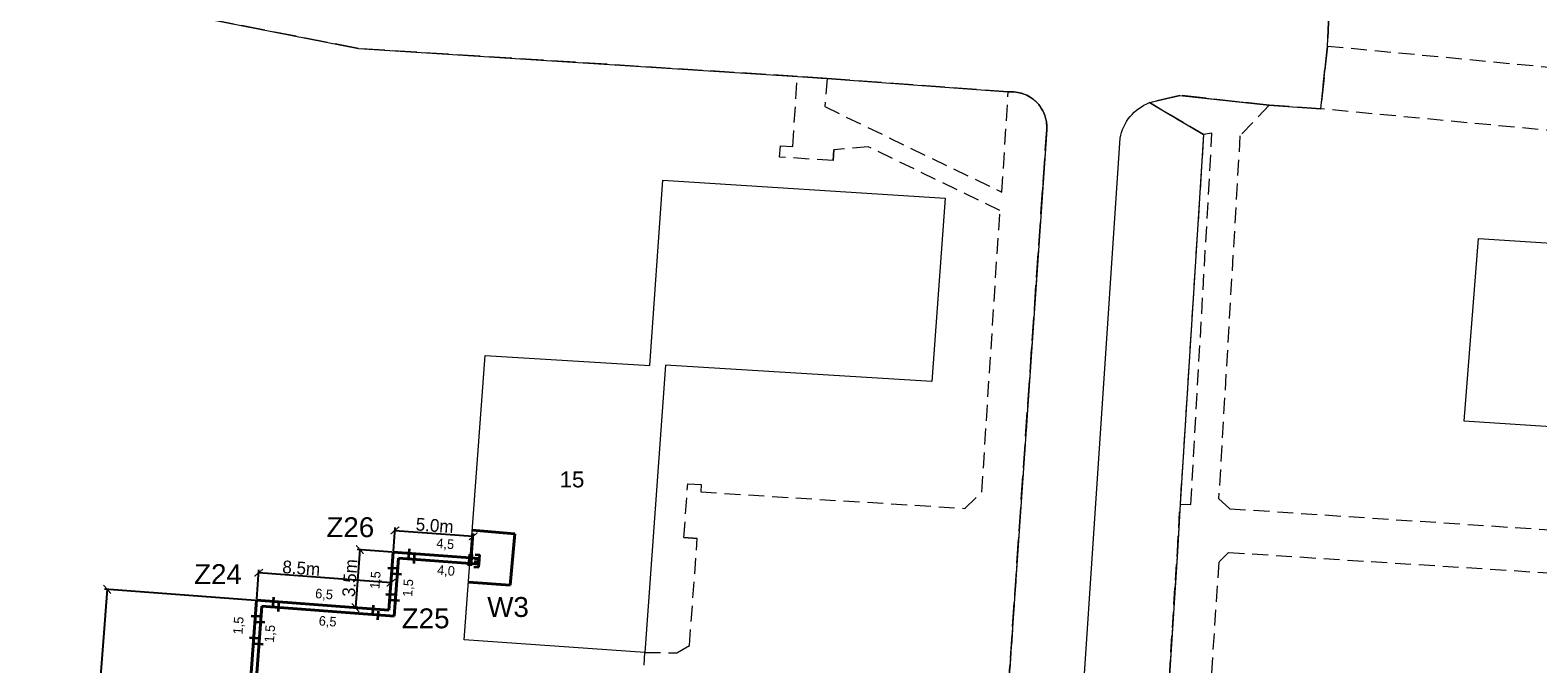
# Model space of a CAD drawing. Extents: x 6567519 to 6569315, y 5583523 to 5585607.
# Tile 12 of 67: x 6568310 to 6568405, y 5584046 to 5584086. Entities that reach past the tile are written whole.
import ezdxf
from ezdxf.enums import TextEntityAlignment as Align

# ---------------------------------------------------------------- set-up
doc = ezdxf.new("R2010")
doc.units = 0
doc.header["$PDSIZE"] = 0.75
for name, pattern in [('GAK', [3.5, 2, -0.7, 0.1, -0.7]), ('PRZER2-1', [3, 2, -1]), ('PRZER3-1', [4, 3, -1])]:
    doc.linetypes.add(name, pattern=pattern)
doc.layers.get('0').update_dxf_attribs({"linetype": 'CONTINUOUS', "lineweight": 13})
doc.layers.get('Defpoints').update_dxf_attribs({"linetype": 'CONTINUOUS'})
for name, color, linetype, lineweight in [('alarm', 51, 'CONTINUOUS', 50), ('GEPADR_O', 7, 'CONTINUOUS', 18), ('GESBZO', 7, 'CONTINUOUS', 50), ('GSLKRW', 7, 'CONTINUOUS', 25), ('GSSKOA', 7, 'PRZER3-1', 18), ('GSSKOD', 7, 'PRZER2-1', 18), ('siec', 7, 'GAK', 70)]:
    doc.layers.add(name, color=color, linetype=linetype, lineweight=lineweight)
doc.styles.add('GEO-INFO', font='arial.ttf')
doc.dimstyles.new('Kopia Standard', dxfattribs={"dimtxt": 0.6, "dimasz": 0.5, "dimexe": 0.18, "dimexo": 0.0625, "dimgap": 0.09, "dimtad": 1, "dimdec": 1, "dimrnd": 0.5, "dimzin": 0, "dimtxsty": 'Standard', "dimblk": 'ARCHTICK', "dimcen": 0.09, "dimse1": 1, "dimse2": 1, "dimsd1": 1, "dimsd2": 1, "dimadec": 0, "dimazin": 0, "dimtfac": 1, "dimtdec": 1, "dimtofl": 0, "dimtmove": 0, "dimatfit": 3, "dimfxl": 0, "dimtolj": 1, "dimtzin": 0, "dimarcsym": 0})
doc.dimstyles.new('Kopii (2) z Standard', dxfattribs={"dimtxt": 0.8, "dimasz": 0.5, "dimexe": 0.18, "dimexo": 0.0625, "dimgap": 0.09, "dimtad": 1, "dimdec": 1, "dimrnd": 0.5, "dimzin": 0, "dimdsep": 46, "dimtxsty": 'Standard', "dimblk": 'ARCHTICK', "dimcen": 0.09, "dimadec": 0, "dimazin": 0, "dimtfac": 1, "dimtdec": 1, "dimtofl": 0, "dimtmove": 0, "dimatfit": 3, "dimfxl": 0, "dimtolj": 1, "dimtzin": 0, "dimarcsym": 0})

# ---------------------------------------------------------------- blocks, each defined once
blk = doc.blocks.new('_ArchTick')
at = {"color": 0, "linetype": 'ByBlock', "const_width": 0.15}
blk.add_lwpolyline([(-0.5, -0.5), (0.5, 0.5)], dxfattribs=at)
blk = doc.blocks.new('*D43')
at = {"layer": 'Defpoints', "color": 0, "linetype": 'ByBlock', "lineweight": 20}
for p in [(6568337.727, 5584054.176), (6568332.696, 5584053.182), (6568337.624, 5584052.81)]:
    blk.add_point(p, dxfattribs=at)
at = {"layer": 'siec', "color": 0, "linetype": 'ByBlock', "lineweight": -2}
for p, q in [((6568332.701, 5584053.244), (6568332.813, 5584054.728)), ((6568332.799, 5584054.548), (6568337.727, 5584054.176)), ((6568337.629, 5584052.872), (6568337.741, 5584054.356))]:
    blk.add_line(p, q, dxfattribs=at)
at = {"layer": 'siec', "color": 0, "linetype": 'ByBlock', "lineweight": -2, "xscale": 0.5, "yscale": 0.5, "zscale": 0.5}
for p, rotation in [((6568332.799, 5584054.548), 175.6843530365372), ((6568337.727, 5584054.176), 355.6843530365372)]:
    blk.add_blockref('_ArchTick', p, dxfattribs=dict(at, rotation=rotation))
at = {"layer": 'siec', "color": 0, "linetype": 'ByBlock', "lineweight": 20, "insert": (6568335.3, 5584054.851), "char_height": 0.8, "attachment_point": 5, "rotation": 355.68435}
blk.add_mtext('\\A1;5.0m', dxfattribs=at)
blk = doc.blocks.new('*D44')
at = {"layer": 'Defpoints', "color": 0, "linetype": 'ByBlock', "lineweight": 20}
for p in [(6568332.696, 5584053.182), (6568330.316, 5584049.691), (6568332.421, 5584049.532)]:
    blk.add_point(p, dxfattribs=at)
at = {"layer": 'siec', "color": 0, "linetype": 'ByBlock', "lineweight": -2}
for p, q in [((6568330.592, 5584053.341), (6568330.316, 5584049.691)), ((6568332.634, 5584053.187), (6568330.412, 5584053.354)), ((6568332.358, 5584049.537), (6568330.137, 5584049.705))]:
    blk.add_line(p, q, dxfattribs=at)
at = {"layer": 'siec', "color": 0, "linetype": 'ByBlock', "lineweight": -2, "xscale": 0.5, "yscale": 0.5, "zscale": 0.5}
for p, rotation in [((6568330.592, 5584053.341), 85.6843530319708), ((6568330.316, 5584049.691), 265.6843530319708)]:
    blk.add_blockref('_ArchTick', p, dxfattribs=dict(at, rotation=rotation))
at = {"layer": 'siec', "color": 0, "linetype": 'ByBlock', "lineweight": 20, "insert": (6568329.965, 5584051.553), "char_height": 0.8, "attachment_point": 5, "rotation": 85.68435}
blk.add_mtext('\\A1;3.5m', dxfattribs=at)
blk = doc.blocks.new('*D45')
at = {"layer": 'Defpoints', "color": 0, "linetype": 'ByBlock', "lineweight": 20}
for p in [(6568324.225, 5584051.885), (6568324.095, 5584050.161), (6568332.421, 5584049.532)]:
    blk.add_point(p, dxfattribs=at)
at = {"layer": 'siec', "color": 0, "linetype": 'ByBlock', "lineweight": -2}
for p, q in [((6568324.1, 5584050.223), (6568324.239, 5584052.064)), ((6568332.551, 5584051.256), (6568324.225, 5584051.885)), ((6568332.425, 5584049.595), (6568332.564, 5584051.436))]:
    blk.add_line(p, q, dxfattribs=at)
at = {"layer": 'siec', "color": 0, "linetype": 'ByBlock', "lineweight": -2, "xscale": 0.5, "yscale": 0.5, "zscale": 0.5}
for p, rotation in [((6568324.225, 5584051.885), 175.684353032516), ((6568332.551, 5584051.256), 355.684353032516)]:
    blk.add_blockref('_ArchTick', p, dxfattribs=dict(at, rotation=rotation))
at = {"layer": 'siec', "color": 0, "linetype": 'ByBlock', "lineweight": 20, "insert": (6568326.909, 5584052.173), "char_height": 0.8, "attachment_point": 5, "rotation": 355.68435}
blk.add_mtext('\\A1;8.5m', dxfattribs=at)
blk = doc.blocks.new('*D46')
at = {"layer": 'Defpoints', "color": 0, "linetype": 'ByBlock', "lineweight": 20}
for p in [(6568324.095, 5584050.134), (6568311.732, 5584011.608), (6568321.132, 5584010.898)]:
    blk.add_point(p, dxfattribs=at)
at = {"layer": 'siec', "color": 0, "linetype": 'ByBlock', "lineweight": -2}
for p, q in [((6568314.695, 5584050.844), (6568311.732, 5584011.608)), ((6568324.033, 5584050.139), (6568314.516, 5584050.857)), ((6568321.07, 5584010.903), (6568311.553, 5584011.621))]:
    blk.add_line(p, q, dxfattribs=at)
at = {"layer": 'siec', "color": 0, "linetype": 'ByBlock', "lineweight": -2, "xscale": 0.5, "yscale": 0.5, "zscale": 0.5}
for p, rotation in [((6568314.695, 5584050.844), 85.6814196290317), ((6568311.732, 5584011.608), 265.6814196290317)]:
    blk.add_blockref('_ArchTick', p, dxfattribs=dict(at, rotation=rotation))
at = {"layer": 'siec', "color": 0, "linetype": 'ByBlock', "lineweight": 20, "insert": (6568312.725, 5584031.263), "char_height": 0.8, "attachment_point": 5, "rotation": 85.68142}
blk.add_mtext('\\A1;39.5m', dxfattribs=at)
blk = doc.blocks.new('*D138')
at = {"layer": 'Defpoints', "color": 0, "linetype": 'ByBlock', "lineweight": 20}
for p in [(6568333.693, 5584053.107), (6568338.123, 5584052.772), (6568338.143, 5584053.044)]:
    blk.add_point(p, dxfattribs=at)
at = {"layer": 'siec', "color": 0, "linetype": 'ByBlock', "lineweight": 20, "insert": (6568335.962, 5584053.65), "char_height": 0.6, "attachment_point": 5, "rotation": 355.68435}
blk.add_mtext('\\A1;4,5', dxfattribs=at)
blk = doc.blocks.new('*D139')
at = {"layer": 'Defpoints', "color": 0, "linetype": 'ByBlock', "lineweight": 20}
for p in [(6568334.019, 5584052.731), (6568338.089, 5584052.424), (6568338.01, 5584051.379)]:
    blk.add_point(p, dxfattribs=at)
at = {"layer": 'siec', "color": 0, "linetype": 'ByBlock', "lineweight": 20, "insert": (6568336.008, 5584051.972), "char_height": 0.6, "attachment_point": 5, "rotation": 355.68435}
blk.add_mtext('\\A1;4,0', dxfattribs=at)
blk = doc.blocks.new('*D140')
at = {"layer": 'Defpoints', "color": 0, "linetype": 'ByBlock', "lineweight": 20}
for p in [(6568325.482, 5584049.705), (6568331.75, 5584049.232), (6568331.665, 5584048.103)]:
    blk.add_point(p, dxfattribs=at)
at = {"layer": 'siec', "color": 0, "linetype": 'ByBlock', "lineweight": 20, "insert": (6568328.564, 5584048.779), "char_height": 0.6, "attachment_point": 5, "rotation": 355.68435}
blk.add_mtext('\\A1;6,5', dxfattribs=at)
blk = doc.blocks.new('*D141')
at = {"layer": 'Defpoints', "color": 0, "linetype": 'ByBlock', "lineweight": 20}
for p in [(6568325.156, 5584050.085), (6568325.172, 5584050.292), (6568331.424, 5584049.608)]:
    blk.add_point(p, dxfattribs=at)
at = {"layer": 'siec', "color": 0, "linetype": 'ByBlock', "lineweight": 20, "insert": (6568328.339, 5584050.492), "char_height": 0.6, "attachment_point": 5, "rotation": 355.64047}
blk.add_mtext('\\A1;6,5', dxfattribs=at)
blk = doc.blocks.new('*D142')
at = {"layer": 'Defpoints', "color": 0, "linetype": 'ByBlock', "lineweight": 20}
for p in [(6568332.947, 5584051.809), (6568332.832, 5584050.153), (6568334.055, 5584050.069)]:
    blk.add_point(p, dxfattribs=at)
at = {"layer": 'siec', "color": 0, "linetype": 'ByBlock', "lineweight": 20, "insert": (6568333.674, 5584050.927), "char_height": 0.6, "attachment_point": 5, "rotation": 86.03856}
blk.add_mtext('\\A1;1,5', dxfattribs=at)
blk = doc.blocks.new('*D143')
at = {"layer": 'Defpoints', "color": 0, "linetype": 'ByBlock', "lineweight": 20}
for p in [(6568332.621, 5584052.185), (6568331.993, 5584050.553), (6568332.495, 5584050.515)]:
    blk.add_point(p, dxfattribs=at)
at = {"layer": 'siec', "color": 0, "linetype": 'ByBlock', "lineweight": 20, "insert": (6568331.617, 5584051.421), "char_height": 0.6, "attachment_point": 5, "rotation": 85.68435}
blk.add_mtext('\\A1;1,5', dxfattribs=at)
blk = doc.blocks.new('*D144')
at = {"layer": 'Defpoints', "color": 0, "linetype": 'ByBlock', "lineweight": 20}
for p in [(6568324.02, 5584049.164), (6568323.392, 5584047.869), (6568323.927, 5584047.832)]:
    blk.add_point(p, dxfattribs=at)
at = {"layer": 'siec', "color": 0, "linetype": 'ByBlock', "lineweight": 20, "insert": (6568323, 5584048.565), "char_height": 0.6, "attachment_point": 5, "rotation": 86.03856}
blk.add_mtext('\\A1;1,5', dxfattribs=at)
blk = doc.blocks.new('*D145')
at = {"layer": 'Defpoints', "color": 0, "linetype": 'ByBlock', "lineweight": 20}
for p in [(6568324.346, 5584048.788), (6568324.242, 5584047.418), (6568325.365, 5584047.333)]:
    blk.add_point(p, dxfattribs=at)
at = {"layer": 'siec', "color": 0, "linetype": 'ByBlock', "lineweight": 20, "insert": (6568324.978, 5584048.051), "char_height": 0.6, "attachment_point": 5, "rotation": 85.68435}
blk.add_mtext('\\A1;1,5', dxfattribs=at)
blk = doc.blocks.new('*D146')
at = {"layer": 'Defpoints', "color": 0, "linetype": 'ByBlock', "lineweight": 20}
for p in [(6568324.242, 5584047.418), (6568323.339, 5584035.452), (6568324.726, 5584035.347)]:
    blk.add_point(p, dxfattribs=at)
at = {"layer": 'siec', "color": 0, "linetype": 'ByBlock', "lineweight": 20, "insert": (6568324.739, 5584041.363), "char_height": 0.6, "attachment_point": 5, "rotation": 85.68435}
blk.add_mtext('\\A1;12,0', dxfattribs=at)
blk = doc.blocks.new('*D147')
at = {"layer": 'Defpoints', "color": 0, "linetype": 'ByBlock', "lineweight": 20}
for p in [(6568323.081, 5584047.861), (6568323.917, 5584047.798), (6568323.014, 5584035.832)]:
    blk.add_point(p, dxfattribs=at)
at = {"layer": 'siec', "color": 0, "linetype": 'ByBlock', "lineweight": 20, "insert": (6568322.191, 5584041.911), "char_height": 0.6, "attachment_point": 5, "rotation": 85.68435}
blk.add_mtext('\\A1;12,0', dxfattribs=at)

msp = doc.modelspace()

# ---------------------------------------------------------------- linework, layer by layer
at = {"layer": 'GESBZO', "color": 7, "linetype": 'Continuous', "lineweight": 20, "elevation": 10.18}
for points in [[(6568348.838, 5584064.909), (6568349.65, 5584076.56), (6568367.41, 5584075.42), (6568366.58, 5584063.9), (6568349.81, 5584064.94), (6568348.51, 5584046.88), (6568337.16, 5584047.66), (6568338.47, 5584065.53)], [(6568426.37, 5584069.51), (6568441.95, 5584068.5), (6568441.31, 5584057.09), (6568435.23, 5584057.49), (6568431.9, 5584057.7), (6568425.82, 5584058.1), (6568425.92, 5584059.77), (6568416.34, 5584060.38), (6568409.5, 5584060.81), (6568406.17, 5584061.02), (6568400.06, 5584061.41), (6568400.97, 5584072.89), (6568426.44, 5584071.26)]]:
    msp.add_lwpolyline(points, close=True, dxfattribs=at)
at = {"layer": 'GSLKRW', "color": 7, "linetype": 'Continuous', "lineweight": 20, "elevation": 10.18}
for points in [[(6568366.18, 5583966.256), (6568362.14, 5583966.51), (6568313.68, 5583969.67), (6568310.89, 5583969.83), (6568296.58, 5583970.72), (6568295.74, 5583961.67, -0.292178), (6568289.71, 5583954.65), (6568268.81, 5583956.34, -0.116001), (6568265.57, 5583957.41, -0.07424), (6568263.46, 5583959.35, -0.128875), (6568261.14, 5583964.74), (6568265.58, 5584031.75), (6568268.21, 5584056.6), (6568269.75, 5584068.54), (6568273.31, 5584093.29, -0.473909), (6568276.89, 5584095.36), (6568330.51, 5584084.83)], [(6568374.47, 5584019.74), (6568378.42, 5584079.19, -0.262252), (6568380.27, 5584081.43), (6568382.18, 5584081.89), (6568387.8, 5584081.27), (6568391.05, 5584081.04), (6568391.46, 5584084.99), (6568391.55, 5584086.98)], [(6568330.51, 5584084.83), (6568358.12, 5584083.08), (6568359.98, 5584082.95), (6568371.38, 5584082.1, -0.461788), (6568373.8, 5584079.75), (6568371.11, 5584040.52), (6568368.63, 5584039.53), (6568367.8, 5584039.19)], [(6568380.27, 5584081.43), (6568383.67, 5584079.42), (6568382.19, 5584056.2), (6568382.02, 5584053.21), (6568379.98, 5584021.47), (6568374.47, 5584019.74), (6568374.23, 5584017), (6568373.62, 5584007.68), (6568379.01, 5584005.59), (6568376.11, 5583963.78), (6568370.56, 5583962.41), (6568370.11, 5583954.51, 0.075999), (6568370.32, 5583953, 0.29467), (6568374.84, 5583949.22), (6568411.69, 5583946.74, 0.393501)]]:
    msp.add_lwpolyline(points, format="xyb", dxfattribs=at)
for points in [[(6568357, 5584078.01), (6568357.05, 5584078.72), (6568357.82, 5584078.68)], [(6568360.36, 5584077.79), (6568360.41, 5584078.47)], [(6568351.22, 5584057.48), (6568352.07, 5584057.43), (6568352.04, 5584056.96)], [(6568350.98, 5584054.09), (6568351.82, 5584054.04)]]:
    msp.add_lwpolyline(points, dxfattribs=at)
at = {"layer": 'GSSKOA', "color": 7, "linetype": 'PRZER3-1', "lineweight": 20, "ltscale": 0.5, "elevation": 10.18}
msp.add_lwpolyline([(6568366.18, 5583966.256), (6568368.49, 5584000.12), (6568370.69, 5584032.86), (6568368.24, 5584034.25), (6568367.29, 5584034.81), (6568367.8, 5584039.19), (6568368.63, 5584039.53), (6568371.11, 5584040.52), (6568373.8, 5584079.75, 0.461788), (6568371.38, 5584082.1), (6568359.98, 5584082.95), (6568358.12, 5584083.08), (6568330.51, 5584084.83), (6568276.89, 5584095.36)], format="xyb", dxfattribs=at)
msp.add_lwpolyline([(6568391.55, 5584086.98), (6568391.46, 5584084.99), (6568391.05, 5584081.04), (6568387.8, 5584081.27), (6568382.18, 5584081.89), (6568380.27, 5584081.43), (6568383.67, 5584079.42), (6568382.19, 5584056.2), (6568382.02, 5584053.21), (6568379.98, 5584021.47), (6568374.47, 5584019.74), (6568374.23, 5584017), (6568373.62, 5584007.68), (6568379.01, 5584005.59), (6568376.11, 5583963.78)], dxfattribs=at)
at = {"layer": 'GSSKOD', "color": 7, "linetype": 'PRZER2-1', "lineweight": 20, "ltscale": 0.5, "elevation": 10.18}
for points in [[(6568416.67, 5584078.61), (6568391.05, 5584081.04), (6568391.46, 5584084.99), (6568455.29, 5584078.92)], [(6568404.95, 5584017.73), (6568381.28, 5584019.4), (6568375.12, 5584017.59), (6568374.23, 5584017), (6568374.47, 5584019.74), (6568379.98, 5584021.47), (6568382.02, 5584053.21), (6568382.19, 5584056.2), (6568382.87, 5584056.18), (6568384.2, 5584079.52), (6568383.67, 5584079.42), (6568380.27, 5584081.43), (6568382.18, 5584081.89), (6568387.8, 5584081.27), (6568385.96, 5584079.34), (6568384.62, 5584056.55), (6568385.32, 5584055.91), (6568406.09, 5584054.54)]]:
    msp.add_lwpolyline(points, dxfattribs=at)
msp.add_lwpolyline([(6568348.39, 5584044.58), (6568348.51, 5584046.88), (6568350.53, 5584046.85), (6568351.33, 5584047.32), (6568351.82, 5584054.04), (6568350.98, 5584054.09), (6568351.22, 5584057.48), (6568352.07, 5584057.43), (6568352.04, 5584056.96), (6568368.65, 5584055.93), (6568369.72, 5584056.95), (6568370.86, 5584074.65), (6568362.57, 5584078.66), (6568360.41, 5584078.47), (6568360.36, 5584077.79), (6568357, 5584078.01), (6568357.05, 5584078.72), (6568357.82, 5584078.68), (6568358.12, 5584083.08), (6568359.98, 5584082.95), (6568359.84, 5584081.18), (6568370.98, 5584075.8), (6568371.38, 5584082.1, -0.461788), (6568373.8, 5584079.75), (6568371.11, 5584040.52)], format="xyb", dxfattribs=at)
msp.add_lwpolyline([(6568387.73, 5584021.25), (6568382.59, 5584021.62), (6568384.65, 5584052.57), (6568385.24, 5584053.16), (6568409.4, 5584051.62), (6568410.12, 5584051.01), (6568409.91, 5584048.16), (6568395.84, 5584029.63)], close=True, dxfattribs=at)
at = {"layer": 'siec', "color": 1, "linetype": 'ByBlock', "lineweight": 40}
for p, q in [((6568337.666, 5584054.568), (6568340.332, 5584054.336)), ((6568340.332, 5584054.336), (6568340.051, 5584051.104)), ((6568332.696, 5584053.182), (6568332.421, 5584049.532)), ((6568332.696, 5584053.182), (6568338.123, 5584052.772)), ((6568333.022, 5584052.806), (6568332.746, 5584049.157)), ((6568333.022, 5584052.806), (6568338.089, 5584052.424)), ((6568340.051, 5584051.104), (6568337.427, 5584051.297)), ((6568324.095, 5584050.161), (6568321.132, 5584010.898)), ((6568324.421, 5584049.785), (6568321.458, 5584010.523)), ((6568332.421, 5584049.532), (6568324.095, 5584050.161)), ((6568332.746, 5584049.157), (6568324.421, 5584049.785))]:
    msp.add_line(p, q, dxfattribs=at)
at = {"layer": 'siec', "color": 1, "linetype": 'Continuous', "lineweight": 35}
for p, q in [((6568333.675, 5584052.836), (6568333.711, 5584053.377)), ((6568334.001, 5584052.46), (6568334.037, 5584053.002)), ((6568332.35, 5584052.203), (6568332.892, 5584052.166)), ((6568332.676, 5584051.828), (6568333.217, 5584051.79)), ((6568332.225, 5584050.548), (6568332.767, 5584050.511)), ((6568325.138, 5584049.815), (6568325.174, 5584050.356)), ((6568325.464, 5584049.439), (6568325.5, 5584049.981)), ((6568331.403, 5584049.296), (6568331.44, 5584049.838)), ((6568331.729, 5584048.921), (6568331.765, 5584049.462)), ((6568332.551, 5584050.173), (6568333.092, 5584050.135)), ((6568323.749, 5584049.182), (6568324.291, 5584049.145)), ((6568324.075, 5584048.807), (6568324.616, 5584048.769)), ((6568323.646, 5584047.817), (6568324.187, 5584047.779)), ((6568323.971, 5584047.436), (6568324.513, 5584047.399))]:
    msp.add_line(p, q, dxfattribs=at)
at = {"layer": 'siec', "color": 1, "linetype": 'ByBlock', "lineweight": 35}
for p, q in [((6568337.482, 5584053.043), (6568337.42, 5584052.319)), ((6568337.643, 5584053.033), (6568337.581, 5584052.309)), ((6568337.793, 5584052.57), (6568338.1, 5584052.54)), ((6568337.809, 5584052.729), (6568338.116, 5584052.699)), ((6568337.839, 5584053.035), (6568338.146, 5584053.005)), ((6568338.07, 5584052.234), (6568338.116, 5584052.699)), ((6568338.1, 5584052.54), (6568338.146, 5584053.005)), ((6568337.763, 5584052.265), (6568338.07, 5584052.234))]:
    msp.add_line(p, q, dxfattribs=at)

# ---------------------------------------------------------------- texts
at = {"layer": 'alarm', "color": 1, "linetype": 'Continuous', "lineweight": 30, "style": 'GEO-INFO'}
for s, p in [('Z26', (6568329.991, 5584054.746, 0.62)), ('Z24', (6568321.667, 5584051.805, 0.62)), ('W3', (6568339.914, 5584049.732, 0.62)), ('Z25', (6568334.729, 5584049.018, 0.62))]:
    msp.add_text(s, height=1.25, dxfattribs=at).set_placement(p, align=Align.MIDDLE)
at = {"layer": 'GEPADR_O', "color": 7, "linetype": 'Continuous', "lineweight": 20, "style": 'GEO-INFO'}
msp.add_text('15', height=1, dxfattribs=at).set_placement((6568343.161, 5584057.249, 10.8))

# ---------------------------------------------------------------- dimensions: what is measured, and where the dimension line sits
at = {"layer": 'siec', "color": 1, "linetype": 'ByBlock', "lineweight": 20}
for p1, p2, distance, picture, middle in [((6568332.696, 5584053.182), (6568337.624, 5584052.81), 1.37, '*D43', (6568335.3, 5584054.851)), ((6568332.696, 5584053.182), (6568332.421, 5584049.532), -2.11, '*D44', (6568329.965, 5584051.553)), ((6568324.095, 5584050.134), (6568321.132, 5584010.898), -9.427, '*D46', (6568312.725, 5584031.263))]:
    dim = msp.add_aligned_dim(p1=p1, p2=p2, distance=distance, dimstyle='Kopii (2) z Standard', override={"dimpost": 'm'}, dxfattribs=at)
    dim.commit()
    dim.dimension.update_dxf_attribs({"geometry": picture, "text_midpoint": middle})
for p1, p2, distance, picture, middle in [((6568333.693, 5584053.107), (6568338.123, 5584052.772), 0.273, '*D138', (6568335.962, 5584053.65)), ((6568334.019, 5584052.731), (6568338.089, 5584052.424), -1.048, '*D139', (6568336.008, 5584051.972)), ((6568332.621, 5584052.185), (6568332.495, 5584050.515), -0.504, '*D143', (6568331.617, 5584051.421)), ((6568332.947, 5584051.809), (6568332.832, 5584050.153), 1.227, '*D142', (6568333.674, 5584050.927)), ((6568331.424, 5584049.608), (6568325.156, 5584050.085), -0.207, '*D141', (6568328.339, 5584050.492)), ((6568325.482, 5584049.705), (6568331.75, 5584049.232), -1.132, '*D140', (6568328.564, 5584048.779)), ((6568324.02, 5584049.164), (6568323.927, 5584047.832), -0.536, '*D144', (6568323, 5584048.565)), ((6568324.346, 5584048.788), (6568324.242, 5584047.418), 1.126, '*D145', (6568324.978, 5584048.051)), ((6568323.014, 5584035.832), (6568323.917, 5584047.798), 0.838, '*D147', (6568322.191, 5584041.911)), ((6568324.242, 5584047.418), (6568323.339, 5584035.452), 1.391, '*D146', (6568324.739, 5584041.363))]:
    dim = msp.add_aligned_dim(p1=p1, p2=p2, distance=distance, dimstyle='Kopia Standard', dxfattribs=at)
    dim.commit()
    dim.dimension.update_dxf_attribs({"geometry": picture, "text_midpoint": middle})
dim = msp.add_linear_dim(base=(6568324.225, 5584051.885), p1=(6568332.421, 5584049.532), p2=(6568324.095, 5584050.161), angle=175.68435, dimstyle='Kopii (2) z Standard', override={"dimpost": 'm'}, dxfattribs=at)
dim.commit()
dim.dimension.update_dxf_attribs({"geometry": '*D45', "text_midpoint": (6568326.872, 5584051.685), "dimtype": 161})

doc.saveas('drawing.dxf')
